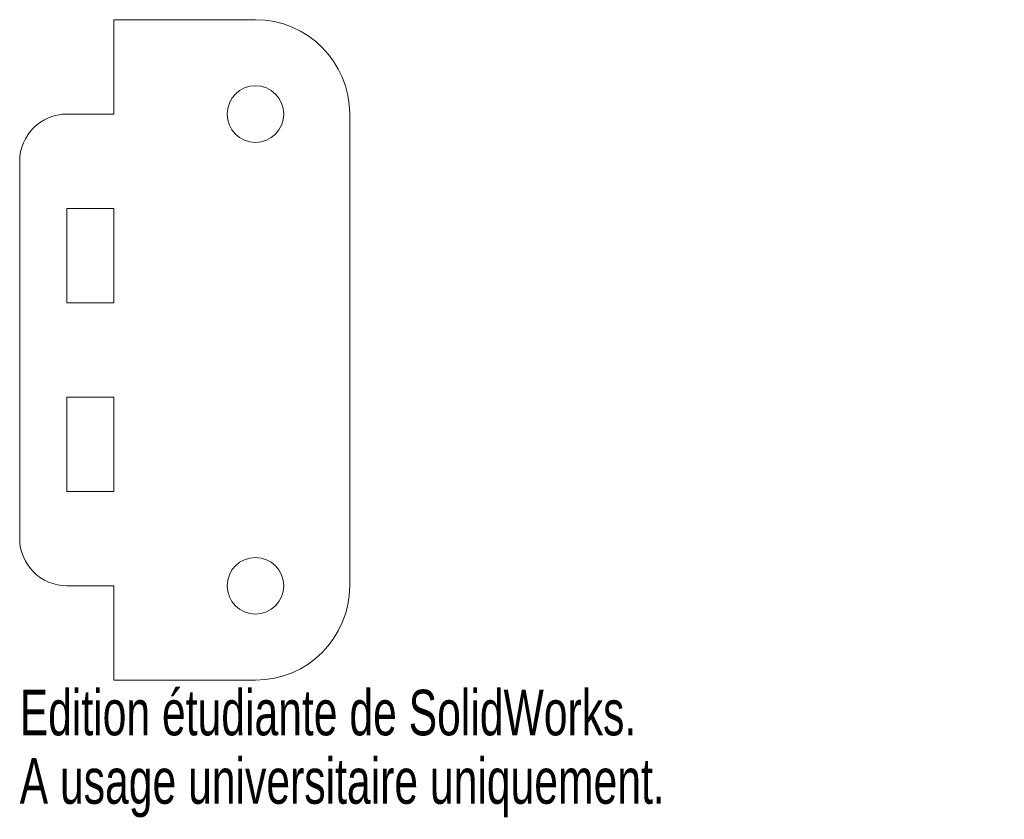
# Model space of a CAD drawing. Header units: millimetres. Extents: x -10 to 94, y -50 to 35.
import ezdxf

# ---------------------------------------------------------------- set-up
doc = ezdxf.new("R2010")
doc.units = ezdxf.units.MM
doc.styles.add('SLDTEXTSTYLE0', font='TXT', dxfattribs={"width": 0.7})

msp = doc.modelspace()

# ---------------------------------------------------------------- linework, layer by layer
at = {"color": 7, "linetype": 'Continuous', "lineweight": 15}
for p, q in [((0, 35), (0, 25)), ((15, 35), (0, 35)), ((-5, 25), (0, 25)), ((25, 25), (25, -25)), ((-10, -20), (-10, 20)), ((0, 15), (-5, 15)), ((-5, 15), (-5, 5)), ((0, 15), (0, 5)), ((-5, 5), (0, 5)), ((0, -5), (-5, -5)), ((-5, -5), (-5, -15)), ((0, -5), (0, -15)), ((-5, -15), (0, -15)), ((0, -25), (-5, -25)), ((0, -25), (0, -35)), ((15, -35), (0, -35))]:
    msp.add_line(p, q, dxfattribs=at)
for centre in [(15, 25), (15, -25)]:
    msp.add_circle(centre, 3, dxfattribs=at)
for centre, radius, start, end in [((15, 25), 10, 0, 90), ((-5, 20), 5, 90, 180), ((-5, -20), 5, 180, 270), ((15, -25), 10, 270, 0)]:
    msp.add_arc(centre, radius, start, end, dxfattribs=at)

# ---------------------------------------------------------------- texts
at = {"color": 7, "linetype": 'Continuous', "char_height": 4.8336, "attachment_point": 1, "style": 'SLDTEXTSTYLE0'}
for s, insert in [('Edition étudiante de SolidWorks.', (-10, -36.02)), ('A usage universitaire uniquement.', (-10, -43.27))]:
    msp.add_mtext(s, dxfattribs=dict(at, insert=insert))

doc.saveas('drawing.dxf')
